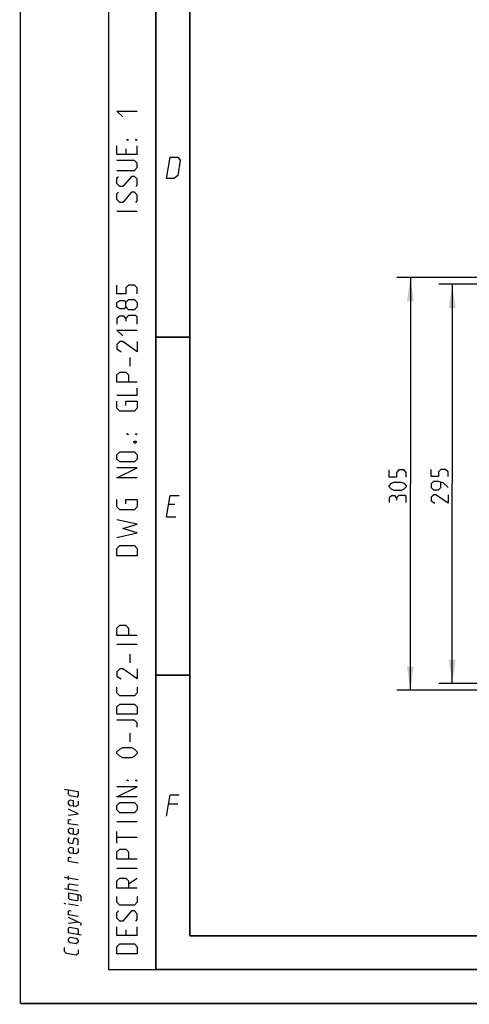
# Model space of a CAD drawing. Header units: millimetres. Extents: x 0 to 420, y 0 to 297.
# Tile 1 of 136: x 0 to 66, y 0 to 145. Entities that reach past the tile are written whole.
import ezdxf

# ---------------------------------------------------------------- set-up
doc = ezdxf.new("R2010")
doc.units = ezdxf.units.MM
doc.header["$LTSCALE"] = 23.1
doc.layers.get('0').update_dxf_attribs({"linetype": 'CONTINUOUS'})
doc.layers.add('DIM_PILOTEES', color=7, linetype='CONTINUOUS')
doc.styles.get("Standard").update_dxf_attribs({"font": 'txt', "width": 0.7})
doc.dimstyles.new('DIMSTYLE_1', dxfattribs={"dimtxt": 2.5, "dimasz": 3.5, "dimexe": 2, "dimexo": 0, "dimtad": 1, "dimlfac": 5, "dimdsep": 46, "dimtxsty": 'Standard', "dimblk": '_FILLED', "dimblk1": '_FILLED', "dimblk2": '_FILLED', "dimcen": 0.09, "dimazin": 2, "dimtp": 0.5, "dimtm": 0.5, "dimtfac": 1, "dimtofl": 0, "dimtmove": 0, "dimatfit": 3, "dimldrblk": '_FILLED', "dimfxl": 0, "dimtolj": 1, "dimarcsym": 0})

# ---------------------------------------------------------------- blocks, each defined once
blk = doc.blocks.new('_FILLED')
at = {"color": 0, "linetype": 'ByBlock'}
blk.add_solid([(0, 0), (-1, 0.143), (-1, -0.143)], dxfattribs=at)
blk = doc.blocks.new('*D5')
at = {"layer": 'DIM_PILOTEES', "color": 2, "linetype": 'Continuous'}
for p, q in [((79.12, 107.3), (55.6, 107.3)), ((57.6, 107.3), (57.6, 76.8)), ((57.6, 46.3), (57.6, 76.8)), ((79.12, 46.3), (55.6, 46.3))]:
    blk.add_line(p, q, dxfattribs=at)
at = {"layer": 'DIM_PILOTEES', "color": 2, "linetype": 'Continuous', "xscale": 3.5, "yscale": 3.5, "zscale": 3.5}
for p, rotation in [((57.6, 107.3), 90.00000000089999), ((57.6, 46.3), 270.0000000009)]:
    blk.add_blockref('_FILLED', p, dxfattribs=dict(at, rotation=rotation))
at = {"layer": 'DIM_PILOTEES', "color": 2, "linetype": 'Continuous', "insert": (54.48, 76.8), "char_height": 2.5, "width": 8.3036, "attachment_point": 2, "rotation": 90, "line_spacing_factor": 0.9}
blk.add_mtext('{\\ftxt;\\W0.0001;\\H0.0001;\\~}{\\ftxt;\\W2.2142857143;\\H2.5; }{\\ftxt;\\W0.0001;\\H0.0001;\\~}', dxfattribs=at)
blk = doc.blocks.new('*D6')
at = {"layer": 'DIM_PILOTEES', "color": 2, "linetype": 'Continuous'}
for p, q in [((94.87, 106.3), (61.79, 106.3)), ((63.79, 106.3), (63.79, 76.8)), ((63.79, 47.3), (63.79, 76.8)), ((94.87, 47.3), (61.79, 47.3))]:
    blk.add_line(p, q, dxfattribs=at)
at = {"layer": 'DIM_PILOTEES', "color": 2, "linetype": 'Continuous', "xscale": 3.5, "yscale": 3.5, "zscale": 3.5}
for p, rotation in [((63.79, 106.3), 90), ((63.79, 47.3), 270)]:
    blk.add_blockref('_FILLED', p, dxfattribs=dict(at, rotation=rotation))
at = {"layer": 'DIM_PILOTEES', "color": 2, "linetype": 'Continuous', "insert": (60.67, 76.8), "char_height": 2.5, "width": 8.5714, "attachment_point": 2, "rotation": 90, "line_spacing_factor": 0.9}
blk.add_mtext('{\\ftxt;\\W0.0001;\\H0.0001;\\~}{\\ftxt;\\W2.2857142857;\\H2.5; }{\\ftxt;\\W0.0001;\\H0.0001;\\~}', dxfattribs=at)

msp = doc.modelspace()

# ---------------------------------------------------------------- linework, layer by layer
at = {"color": 7, "linetype": 'Continuous'}
for p, q in [((0, 0), (0, 297)), ((25, 9.9999), (25, 10)), ((409.86, 10.0737), (25.007, 10.0134))]:
    msp.add_line(p, q, dxfattribs=at)
at = {"color": 2, "linetype": 'Continuous'}
for p, q in [((13, 292), (13, 5)), ((20, 292), (20, 5)), ((17.25, 125.4643), (17.25, 126.75)), ((15.5357, 126.3214), (15.5357, 125.4643)), ((17.25, 117.0357), (14.25, 117.0357)), ((16.1786, 94.1786), (16.1786, 95.4643)), ((22.7833, 73.7249), (21.8833, 73.7249)), ((21.5894, 71.9249), (22.9394, 71.9249)), ((17.25, 53.0357), (14.25, 53.0357)), ((16.1786, 50.3214), (16.1786, 51.6071)), ((16.1786, 38.6786), (16.1786, 39.9643)), ((23.2333, 29.4749), (21.8833, 29.4749)), ((17.25, 26.8214), (14.25, 26.8214)), ((14.25, 23.6786), (14.25, 25.3929)), ((17.25, 24.5357), (14.25, 24.5357)), ((17.25, 19.9643), (14.25, 19.9643)), ((8.5001, 18.2823), (6.5001, 18.6089)), ((7.0715, 18.2775), (7.0715, 18.8489)), ((15.9643, 17.6786), (17.25, 18.5357)), ((8.5001, 16.6157), (6.5001, 16.9422)), ((8.5001, 14.4252), (7.0715, 14.6584)), ((7.0715, 11.8489), (8.5001, 12.0442)), ((15.5357, 10.8929), (15.5357, 10.0357)), ((17.25, 10.0357), (17.25, 11.3214)), ((13, 5), (20, 5))]:
    msp.add_line(p, q, dxfattribs=at)
at = {"color": 7, "linetype": 'Continuous', "const_width": 0.25}
for points in [[(20, 292), (20, 5)], [(25, 10), (25, 287)], [(20.0002, 98.5), (25.0002, 98.5)], [(20.0002, 48.5), (25.0002, 48.5)], [(409.8307, 10.048), (25, 10)], [(20, 5), (415, 5)], [(420, 0), (0, 0)]]:
    msp.add_lwpolyline(points, dxfattribs=at)
at = {"color": 2, "linetype": 'Continuous'}
for points in [[(15.1071, 131.0357), (14.25, 131.8929), (17.25, 131.8929)], [(17.25, 125.4643), (14.25, 125.4643), (14.25, 126.75)], [(15.9643, 127.6071), (15.75, 127.6071), (15.75, 127.75), (15.9643, 127.6071)], [(17.25, 127.6071), (17.0357, 127.6071), (17.0357, 127.75), (17.25, 127.6071)], [(14.25, 123.1071), (16.8214, 123.1071), (17.25, 123.5357), (17.25, 124.1786), (16.8214, 124.6071), (14.25, 124.6071)], [(21.5894, 121.9249), (22.1037, 125.0749), (23.2287, 125.0749), (23.6052, 124.6249), (23.2379, 122.3749), (22.7144, 121.9249), (21.5894, 121.9249)], [(17.0357, 120.75), (17.25, 120.9643), (17.25, 121.8214), (16.8214, 122.25), (16.3929, 122.25), (15.1071, 120.75), (14.6786, 120.75), (14.25, 121.1786), (14.25, 122.0357), (14.4643, 122.25)], [(17.0357, 118.3929), (17.25, 118.6071), (17.25, 119.4643), (16.8214, 119.8929), (16.3929, 119.8929), (15.1071, 118.3929), (14.6786, 118.3929), (14.25, 118.8214), (14.25, 119.6786), (14.4643, 119.8929)], [(17.25, 104.8929), (17.25, 105.75), (16.8214, 106.1786), (15.9643, 106.1786), (15.5357, 105.75), (15.5357, 104.8929), (14.25, 104.8929), (14.25, 106.1786)], [(15.5357, 102.9643), (15.3214, 102.6786), (14.6786, 102.6786), (14.25, 102.9643), (14.25, 103.6071), (14.6786, 103.8929), (15.3214, 103.8929), (15.5357, 103.6071), (15.9643, 104.0357), (16.8214, 104.0357), (17.25, 103.6071), (17.25, 102.9643), (16.8214, 102.5357)], [(16.8214, 102.5357), (15.9643, 102.5357), (15.5357, 102.9643), (15.5357, 103.6071)], [(15.5357, 101.25), (15.3214, 101.6071), (14.6786, 101.6071), (14.25, 101.25), (14.25, 100.3929)], [(17.25, 100.3929), (17.25, 101.4643), (17.0357, 101.6786), (15.9643, 101.6786), (15.5357, 101.25), (15.5357, 100.8214)], [(15.1071, 98.6786), (14.25, 99.5357), (17.25, 99.5357)], [(17.25, 97.8214), (17.25, 96.3214), (15.1071, 97.8214), (14.6786, 97.8214), (14.25, 97.3929), (14.25, 96.75), (14.8929, 96.3214)], [(17.25, 91.8214), (14.25, 91.8214), (14.25, 92.8929), (14.6786, 93.3214), (15.5357, 93.3214), (15.9643, 92.8929), (15.9643, 91.8214)], [(14.25, 89.8929), (17.25, 89.8929), (17.25, 90.9643)], [(15.5357, 88.3929), (15.5357, 89.0357), (17.25, 89.0357), (17.25, 87.9643), (16.8214, 87.5357), (14.6786, 87.5357), (14.25, 87.9643), (14.25, 89.0357)], [(15.9643, 84.1071), (15.75, 84.1071), (15.75, 84.25), (15.9643, 84.1071)], [(16.75, 83.0357), (16.8929, 83.1071), (16.9643, 83.1071), (17.1071, 83.0357), (17.1071, 82.8929), (16.9643, 82.8214), (16.8929, 82.8214), (16.75, 82.8929), (16.75, 83.0357)], [(17.25, 84.1071), (17.0357, 84.1071), (17.0357, 84.25), (17.25, 84.1071)], [(16.8214, 80.0357), (14.6786, 80.0357), (14.25, 80.4643), (14.25, 81.1071), (14.6786, 81.5357), (16.8214, 81.5357), (17.25, 81.1071), (17.25, 80.4643), (16.8214, 80.0357)], [(17.25, 77.6786), (14.25, 77.6786), (17.25, 79.1786), (14.25, 79.1786)], [(15.5357, 73.8214), (15.5357, 74.4643), (17.25, 74.4643), (17.25, 73.3929), (16.8214, 72.9643), (14.6786, 72.9643), (14.25, 73.3929), (14.25, 74.4643)], [(21.5894, 71.9249), (22.1037, 75.0749), (23.4537, 75.0749)], [(14.25, 68.8929), (17.25, 69.5357), (15.1071, 70.1786), (17.25, 70.8214), (14.25, 71.4643)], [(17.25, 66.1786), (14.25, 66.1786), (14.25, 67.25), (14.6786, 67.6786), (16.8214, 67.6786), (17.25, 67.25), (17.25, 66.1786)], [(17.25, 54.3929), (14.25, 54.3929), (14.25, 55.4643), (14.6786, 55.8929), (15.5357, 55.8929), (15.9643, 55.4643), (15.9643, 54.3929)], [(17.25, 49.4643), (17.25, 47.9643), (15.1071, 49.4643), (14.6786, 49.4643), (14.25, 49.0357), (14.25, 48.3929), (14.8929, 47.9643)], [(17.25, 46.75), (17.25, 45.8929), (16.8214, 45.4643), (14.6786, 45.4643), (14.25, 45.8929), (14.25, 46.75)], [(17.25, 42.75), (14.25, 42.75), (14.25, 43.8214), (14.6786, 44.25), (16.8214, 44.25), (17.25, 43.8214), (17.25, 42.75)], [(17.25, 40.8214), (17.25, 41.4643), (16.8214, 41.8929), (14.25, 41.8929)], [(16.3929, 36.3214), (15.1071, 36.3214), (14.6786, 36.5357), (14.25, 36.9643), (14.25, 37.1786), (14.6786, 37.6071), (15.1071, 37.8214), (16.3929, 37.8214), (16.8214, 37.6071), (17.25, 37.1786), (17.25, 36.9643), (16.8214, 36.5357), (16.3929, 36.3214)], [(17.25, 30.5357), (14.25, 30.5357), (17.25, 32.0357), (14.25, 32.0357)], [(15.9643, 32.8929), (15.75, 32.8929), (15.75, 33.0357), (15.9643, 32.8929)], [(17.25, 32.8929), (17.0357, 32.8929), (17.0357, 33.0357), (17.25, 32.8929)], [(6.5001, 31.6565), (8.5001, 31.3299), (8.5001, 30.7585), (8.3572, 30.4961), (7.2144, 30.6827), (7.0715, 30.9918), (7.0715, 31.5632)], [(21.5894, 27.6749), (22.1037, 30.8249), (23.4537, 30.8249)], [(8.5001, 29.9014), (8.5001, 29.3299), (8.2144, 29.0909), (7.3572, 29.2308), (7.0715, 29.5632), (7.0715, 29.8489), (7.3572, 30.088), (7.7858, 30.018), (7.7858, 29.1608)], [(16.8214, 28.1786), (14.6786, 28.1786), (14.25, 28.6071), (14.25, 29.25), (14.6786, 29.6786), (16.8214, 29.6786), (17.25, 29.25), (17.25, 28.6071), (16.8214, 28.1786)], [(7.0715, 27.8489), (8.5001, 28.0442), (7.0715, 28.706)], [(8.5001, 26.3299), (7.0715, 26.5632), (7.0715, 27.1346), (7.2144, 27.2065), (7.5001, 27.1599)], [(8.5001, 25.7585), (8.5001, 25.1871), (8.2144, 24.948), (7.3572, 25.088), (7.0715, 25.4203), (7.0715, 25.706), (7.3572, 25.9451), (7.7858, 25.8751), (7.7858, 25.018)], [(8.3572, 23.4961), (8.5001, 23.6157), (8.5001, 24.1871), (8.3572, 24.3533), (7.9286, 24.4232), (7.8334, 24.2959), (7.7382, 23.7401), (7.6429, 23.6127), (7.2144, 23.6827), (7.0715, 23.8489), (7.0715, 24.4203), (7.2144, 24.5399)], [(8.5001, 22.9014), (8.5001, 22.3299), (8.2144, 22.0909), (7.3572, 22.2308), (7.0715, 22.5632), (7.0715, 22.8489), (7.3572, 23.088), (7.7858, 23.018), (7.7858, 22.1608)], [(17.25, 21.3214), (14.25, 21.3214), (14.25, 22.3929), (14.6786, 22.8214), (15.5357, 22.8214), (15.9643, 22.3929), (15.9643, 21.3214)], [(8.5001, 20.7585), (7.0715, 20.9918), (7.0715, 21.5632), (7.2144, 21.6351), (7.5001, 21.5885)], [(7.0715, 16.8489), (7.0715, 17.5632), (7.2143, 17.6827), (8.5001, 17.4728)], [(17.25, 17.0357), (14.25, 17.0357), (14.25, 18.1071), (14.6786, 18.5357), (15.5357, 18.5357), (15.9643, 18.1071), (15.9643, 17.0357)], [(8.9763, 15.1093), (8.9763, 15.8236), (8.7858, 15.9976), (7.0715, 16.2775), (7.0715, 15.5632), (7.2143, 15.397), (8.3572, 15.2104), (8.5001, 15.3299), (8.5001, 16.0442)], [(6.6429, 14.7284), (6.5001, 14.7517), (6.5001, 14.7993), (6.6429, 14.7284)], [(17.25, 15.8214), (17.25, 14.9643), (16.8214, 14.5357), (14.6786, 14.5357), (14.25, 14.9643), (14.25, 15.8214)], [(8.5001, 12.8537), (7.0715, 13.087), (7.0715, 13.6584), (7.2143, 13.7303), (7.5001, 13.6837)], [(17.0357, 12.1786), (17.25, 12.3929), (17.25, 13.25), (16.8214, 13.6786), (16.3929, 13.6786), (15.1071, 12.1786), (14.6786, 12.1786), (14.25, 12.6071), (14.25, 13.4643), (14.4643, 13.6786)], [(8.9763, 11.5379), (8.9763, 11.8236), (7.0715, 12.706)], [(8.9763, 10.1093), (7.0715, 10.4203), (7.0715, 11.1346), (7.2143, 11.2541), (8.3572, 11.0675), (8.5001, 10.9014), (8.5001, 10.1871)], [(17.25, 10.0357), (14.25, 10.0357), (14.25, 11.3214)], [(8.2143, 8.8052), (7.3572, 8.9451), (7.0715, 9.2775), (7.0715, 9.5632), (7.3572, 9.8023), (8.2143, 9.6623), (8.5001, 9.3299), (8.5001, 9.0442), (8.2143, 8.8052)], [(17.25, 7.3214), (14.25, 7.3214), (14.25, 8.3929), (14.6786, 8.8214), (16.8214, 8.8214), (17.25, 8.3929), (17.25, 7.3214)], [(8.5001, 7.949), (8.5001, 7.3776), (8.2143, 7.1385), (6.7858, 7.3717), (6.5001, 7.7041), (6.5001, 8.2755)]]:
    msp.add_lwpolyline(points, dxfattribs=at)
at = {"layer": 'DIM_PILOTEES', "color": 2, "linetype": 'Continuous'}
for points in [[(56.98, 77.7777), (56.98, 78.492), (56.6228, 78.8491), (55.9086, 78.8491), (55.5514, 78.492), (55.5514, 77.7777), (54.48, 77.7777), (54.48, 78.8491)], [(63.1694, 77.867), (63.1694, 78.5813), (62.8122, 78.9384), (62.0979, 78.9384), (61.7408, 78.5813), (61.7408, 77.867), (60.6694, 77.867), (60.6694, 78.9384)], [(63.1694, 76.2598), (62.4551, 76.9741), (61.7408, 77.1527), (61.0265, 77.1527), (60.6694, 76.7956), (60.6694, 76.2598), (61.0265, 75.9027), (61.7408, 75.9027), (62.0979, 76.2598), (62.0979, 77.0337)], [(56.2657, 75.8134), (55.1943, 75.8134), (54.8371, 75.992), (54.48, 76.3491), (54.48, 76.5277), (54.8371, 76.8848), (55.1943, 77.0634), (56.2657, 77.0634), (56.6228, 76.8848), (56.98, 76.5277), (56.98, 76.3491), (56.6228, 75.992), (56.2657, 75.8134)], [(55.5514, 74.742), (55.3728, 75.0396), (54.8371, 75.0396), (54.48, 74.742), (54.48, 74.0277)], [(56.98, 74.0277), (56.98, 74.9206), (56.8014, 75.0991), (55.9086, 75.0991), (55.5514, 74.742), (55.5514, 74.3848)], [(63.1694, 75.1884), (63.1694, 73.9384), (61.3837, 75.1884), (61.0265, 75.1884), (60.6694, 74.8313), (60.6694, 74.2956), (61.2051, 73.9384)]]:
    msp.add_lwpolyline(points, dxfattribs=at)

# ---------------------------------------------------------------- dimensions: what is measured, and where the dimension line sits
for base, p1, p2, text, picture, middle in [((57.605, 46.2956), (79.1238, 107.2956), (79.1238, 46.2956), '{\\ftxt;\\W0.0001;\\H0.0001;\\~}{\\ftxt;\\W2.2142857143;\\H2.5; }{\\ftxt;\\W0.0001;\\H0.0001;\\~}', '*D5', (57.605, 76.4384)), ((63.7944, 47.2956), (94.8738, 106.2956), (94.8738, 47.2956), '{\\ftxt;\\W0.0001;\\H0.0001;\\~}{\\ftxt;\\W2.2857142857;\\H2.5; }{\\ftxt;\\W0.0001;\\H0.0001;\\~}', '*D6', (63.7944, 76.4384))]:
    dim = msp.add_linear_dim(base=base, p1=p1, p2=p2, angle=270, text=text, dimstyle='DIMSTYLE_1', dxfattribs=at)
    dim.commit()
    dim.dimension.update_dxf_attribs({"geometry": picture, "text_midpoint": middle, "dimtype": 160})

doc.saveas('drawing.dxf')
